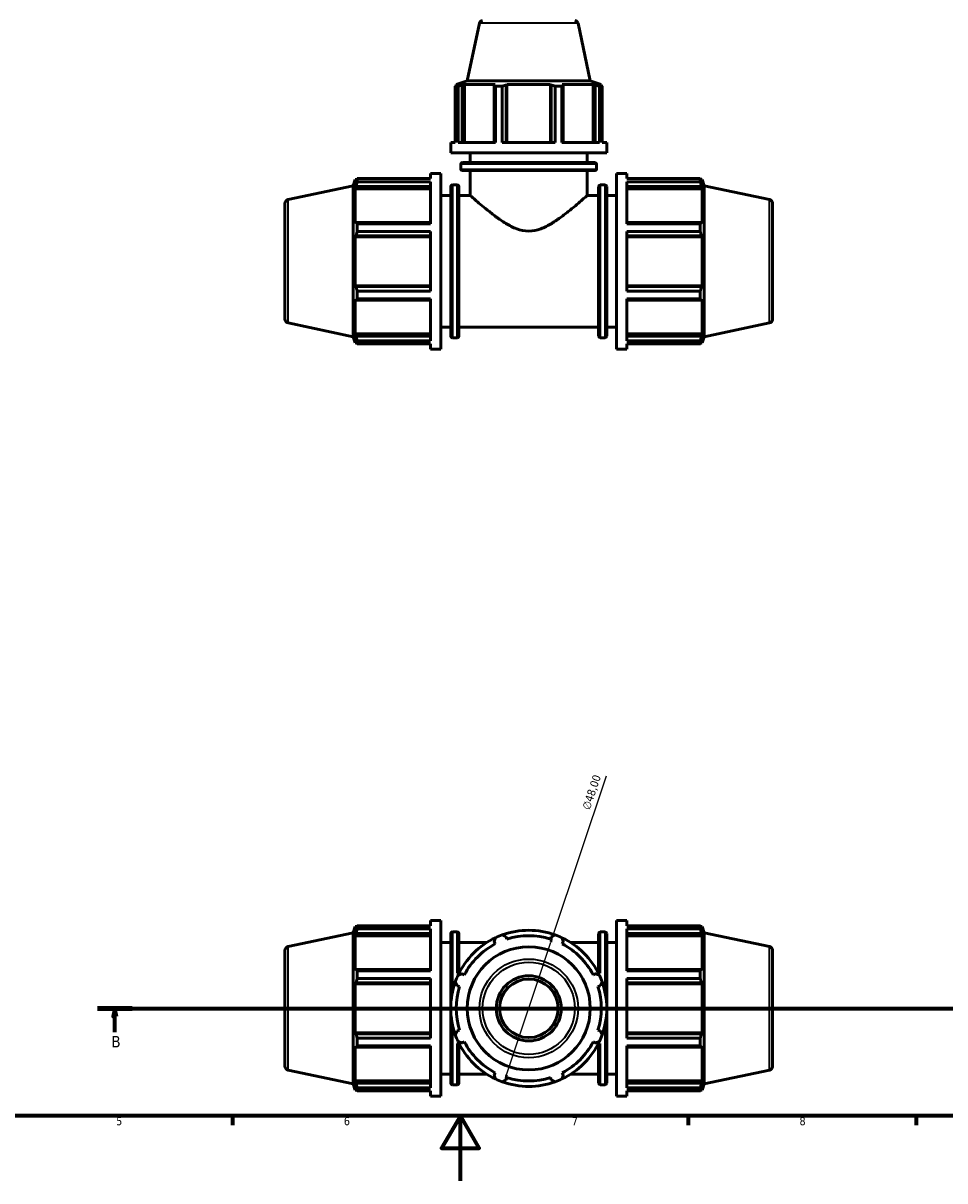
# Model space of a CAD drawing. Header units: millimetres. Extents: x 0 to 981, y 0 to 938.
# Tile 2 of 6: x 286 to 570, y 0 to 356. Entities that reach past the tile are written whole.
import ezdxf

# ---------------------------------------------------------------- set-up
doc = ezdxf.new("R2010")
doc.units = ezdxf.units.MM
doc.linetypes.add('CHAIN', pattern=[0.7087, 0.4724, -0.0591, 0.1181, -0.0591])
for name, color, linetype, lineweight in [('Border (ISO)', 7, 'Continuous', 70), ('Dimension (ISO)', 7, 'Continuous', 25), ('Section Line (ISO)', 7, 'CHAIN', 70), ('Visible (ISO)', 7, 'Continuous', 50), ('Visible Narrow (ISO)', 7, 'Continuous', 35)]:
    doc.layers.add(name, color=color, linetype=linetype, lineweight=lineweight)
doc.styles.add('Label Text (ISO)', font='tahoma.ttf')
doc.styles.add('Note Text (ISO)', font='tahoma.ttf')
doc.dimstyles.new('Default (ISO)', dxfattribs={"dimtxt": 2.5, "dimasz": 2.5, "dimexe": 3.175, "dimexo": 0, "dimgap": 0.762, "dimtad": 1, "dimrnd": 1e-08, "dimzin": 0, "dimtxsty": 'Note Text (ISO)', "dimcen": 0.09, "dimdle": 10, "dimclrd": 256, "dimclre": 256, "dimclrt": 232, "dimazin": 0, "dimtfac": 1.40208, "dimtmove": 0, "dimatfit": 3, "dimfxl": 1, "dimtolj": 1, "dimtzin": 0, "dimlwd": -1, "dimlwe": -1, "dimarcsym": 0})

# ---------------------------------------------------------------- blocks, each defined once
blk = doc.blocks.new('Borders Default Border')
at = {"layer": 'Border (ISO)'}
for p, q in [((350.42, 20), (350.42, 17.1)), ((490.58, 20), (490.58, 17.1)), ((560.67, 20), (560.67, 17.1))]:
    blk.add_line(p, q, dxfattribs=at)
at = {"layer": 'Border (ISO)', "flags": 128}
for points in [[(20, 20), (20, 574), (821, 574), (821, 20), (20, 20)], [(420.5, 0), (420.5, 20), (414.73, 10), (426.27, 10), (420.5, 20)]]:
    blk.add_lwpolyline(points, dxfattribs=at)
at = {"layer": 'Border (ISO)', "color": 232, "true_color": 0xca0064, "char_height": 2.5, "attachment_point": 7, "style": 'Note Text (ISO)'}
for s, insert in [('5', (314.64, 17.05)), ('6', (384.66, 17.05)), ('7', (454.77, 17.1)), ('8', (524.81, 17.04))]:
    blk.add_mtext(s, dxfattribs=dict(at, insert=insert))
blk = doc.blocks.new('2dTransSection0')
at = {"layer": 'Section Line (ISO)', "linetype": 'CHAIN'}
blk.add_line((308.87, 53.03), (711.26, 53.03), dxfattribs=at)
at = {"layer": 'Section Line (ISO)', "linetype": 'Continuous', "lineweight": 140}
for p, q in [((308.87, 53.03), (319.59, 53.03)), ((700.54, 53.03), (711.26, 53.03))]:
    blk.add_line(p, q, dxfattribs=at)
at = {"layer": 'Section Line (ISO)', "linetype": 'Continuous'}
for p, q in [((314.23, 53.03), (313.73, 50.53)), ((313.73, 50.53), (314.73, 50.53)), ((314.23, 50.53), (314.23, 53.03)), ((314.73, 50.53), (314.23, 53.03)), ((314.23, 45.7), (314.23, 50.53)), ((705.9, 53.03), (705.4, 50.53)), ((705.4, 50.53), (706.4, 50.53)), ((705.9, 50.53), (705.9, 53.03)), ((706.4, 50.53), (705.9, 53.03)), ((705.9, 45.7), (705.9, 50.53))]:
    blk.add_line(p, q, dxfattribs=at)
at = {"layer": 'Section Line (ISO)', "linetype": 'Continuous', "flags": 128}
for points in [[(314.73, 50.53), (314.23, 53.03), (313.73, 50.53), (314.73, 50.53)], [(706.4, 50.53), (705.9, 53.03), (705.4, 50.53), (706.4, 50.53)]]:
    blk.add_lwpolyline(points, dxfattribs=at)
at = {"layer": 'Section Line (ISO)'}
for points in [[(314.73, 50.53), (314.23, 53.03), (313.73, 50.53), (314.73, 50.53)], [(706.4, 50.53), (705.9, 53.03), (705.4, 50.53), (706.4, 50.53)]]:
    blk.add_solid(points, dxfattribs=at)
at = {"layer": 'Section Line (ISO)', "char_height": 3.5, "attachment_point": 7, "style": 'Label Text (ISO)'}
for insert in [(313.17, 41.03), (704.83, 41.03)]:
    blk.add_mtext('B', dxfattribs=dict(at, insert=insert))
blk = doc.blocks.new('*D15')
at = {"layer": 'Defpoints', "color": 0, "transparency": 16777216}
for p in [(449.13, 75.79), (433.93, 30.26)]:
    blk.add_point(p, dxfattribs=at)
at = {"layer": 'Dimension (ISO)', "transparency": 16777216}
for p, q in [((449.13, 75.79), (465.4, 124.54)), ((434.72, 32.63), (448.34, 73.42))]:
    blk.add_line(p, q, dxfattribs=at)
blk.add_arc((441.53, 53.03), 24, 63.9633, 109.792, dxfattribs=at)
for points in [[(447.94, 73.55), (448.73, 73.29), (449.13, 75.79)], [(434.33, 32.77), (435.12, 32.5), (433.93, 30.26)]]:
    blk.add_solid(points, dxfattribs=at)
at = {"layer": 'Dimension (ISO)', "color": 232, "true_color": 0xca0064, "transparency": 16777216, "insert": (457.91, 114.65), "char_height": 2.5, "attachment_point": 1, "rotation": 71.5431, "style": 'Note Text (ISO)'}
blk.add_mtext('\\A1;∅48,00', dxfattribs=at)

msp = doc.modelspace()

# ---------------------------------------------------------------- linework, layer by layer
at = {"layer": 'Visible (ISO)'}
for p, q in [((426.3629, 355.8853), (422.5989, 338.1774)), ((456.6996, 355.8853), (460.4635, 338.1774)), ((422.5989, 338.1774), (419.2112, 337.0766)), ((460.4635, 338.1774), (422.5989, 338.1774)), ((460.4635, 338.1774), (463.8512, 337.0766)), ((419.8168, 336.5308), (418.9489, 336.5308)), ((418.9489, 319.1774), (418.9489, 336.5308)), ((420.2443, 337.0766), (419.2112, 337.0766)), ((419.2112, 336.6667), (419.2112, 337.0766)), ((420.2443, 337.0766), (419.5576, 336.8427)), ((419.8168, 336.5308), (419.8168, 319.1774)), ((421.0945, 336.8427), (421.7331, 337.0766)), ((421.0945, 319.1774), (421.0945, 336.8427)), ((421.7331, 319.1774), (421.7331, 337.0766)), ((431.225, 337.0766), (421.7331, 337.0766)), ((431.225, 337.0766), (430.8925, 336.8427)), ((430.8925, 336.8427), (430.8925, 319.1774)), ((433.4047, 336.5308), (431.3095, 336.5308)), ((431.3095, 319.1774), (431.3095, 336.5308)), ((433.4047, 336.5308), (433.4047, 319.1774)), ((434.603, 336.8427), (434.8195, 337.0766)), ((434.603, 319.1774), (434.603, 336.8427)), ((434.8195, 319.1774), (434.8195, 337.0766)), ((448.243, 337.0766), (434.8195, 337.0766)), ((448.243, 319.1774), (448.243, 337.0766)), ((448.243, 337.0766), (448.4595, 336.8427)), ((448.4595, 336.8427), (448.4595, 319.1774)), ((451.753, 336.5308), (449.6578, 336.5308)), ((449.6578, 319.1774), (449.6578, 336.5308)), ((451.753, 336.5308), (451.753, 319.1774)), ((452.1699, 336.8427), (451.8374, 337.0766)), ((461.3293, 337.0766), (451.8374, 337.0766)), ((452.1699, 319.1774), (452.1699, 336.8427)), ((461.3293, 319.1774), (461.3293, 337.0766)), ((461.3293, 337.0766), (461.9679, 336.8427)), ((461.9679, 336.8427), (461.9679, 319.1774)), ((463.5049, 336.8427), (462.8182, 337.0766)), ((463.8512, 337.0766), (462.8182, 337.0766)), ((464.1135, 336.5308), (463.2456, 336.5308)), ((463.2456, 319.1774), (463.2456, 336.5308)), ((463.8512, 336.6667), (463.8512, 337.0766)), ((464.1135, 336.5308), (464.1135, 319.1774)), ((417.5312, 315.9774), (417.5312, 319.1774)), ((418.9489, 319.1774), (417.5312, 319.1774)), ((431.3095, 319.1774), (419.8168, 319.1774)), ((449.6578, 319.1774), (433.4047, 319.1774)), ((463.2456, 319.1774), (451.753, 319.1774)), ((465.5312, 319.1774), (464.1135, 319.1774)), ((465.5312, 315.9774), (465.5312, 319.1774)), ((465.5312, 315.9774), (417.5312, 315.9774)), ((423.5312, 313.0174), (423.5312, 315.9774)), ((459.5312, 313.0174), (459.5312, 315.9774)), ((411.3312, 308.0824), (411.3312, 309.6774)), ((411.3312, 309.6774), (414.5312, 309.6774)), ((414.5312, 255.6774), (414.5312, 309.6774)), ((420.6512, 311.0507), (420.6512, 312.5174)), ((421.1512, 313.0174), (461.9112, 313.0174)), ((461.9112, 310.5507), (421.1512, 310.5507)), ((423.5312, 302.9274), (423.5312, 310.5507)), ((459.5312, 302.9274), (459.5312, 310.5507)), ((462.4112, 311.0507), (462.4112, 312.5174)), ((468.5312, 255.6774), (468.5312, 309.6774)), ((468.5312, 309.6774), (471.7312, 309.6774)), ((471.7312, 308.0824), (471.7312, 309.6774)), ((387.5312, 305.8911), (388.1474, 307.7874)), ((388.1474, 307.7874), (388.1474, 306.6252)), ((388.1474, 307.7874), (388.6086, 307.7874)), ((388.4106, 307.3977), (388.1474, 306.6252)), ((388.7615, 308.0824), (411.3312, 308.0824)), ((388.7615, 307.1061), (388.7615, 308.0824)), ((411.3312, 307.1061), (388.7615, 307.1061)), ((411.3312, 294.1768), (411.3312, 307.1061)), ((418.0312, 306.1674), (419.5312, 306.1674)), ((463.5312, 306.1674), (465.0312, 306.1674)), ((471.7312, 308.0824), (494.301, 308.0824)), ((471.7312, 294.1768), (471.7312, 307.1061)), ((494.301, 307.1061), (471.7312, 307.1061)), ((494.301, 307.1061), (494.301, 308.0824)), ((494.4539, 307.7874), (494.9151, 307.7874)), ((494.9151, 306.6252), (494.6519, 307.3977)), ((494.9151, 306.6252), (494.9151, 307.7874)), ((495.5312, 305.8911), (494.9151, 307.7874)), ((367.5213, 301.6378), (387.5312, 305.8911)), ((387.5312, 259.4637), (387.5312, 305.8911)), ((388.1474, 304.9502), (388.4106, 305.6687)), ((388.1474, 304.9502), (388.1474, 294.2719)), ((411.3312, 304.9502), (388.1474, 304.9502)), ((388.4106, 305.6687), (411.3312, 305.6687)), ((414.5312, 302.9274), (417.5312, 302.9274)), ((417.5312, 259.6874), (417.5312, 305.6674)), ((420.0312, 305.6674), (420.0312, 259.6874)), ((420.0312, 302.9274), (423.5312, 302.9274)), ((459.5312, 302.9274), (463.0312, 302.9274)), ((463.0312, 259.6874), (463.0312, 305.6674)), ((465.5312, 305.6674), (465.5312, 259.6874)), ((465.5312, 302.9274), (468.5312, 302.9274)), ((471.7312, 305.6687), (494.6519, 305.6687)), ((471.7312, 304.9502), (494.9151, 304.9502)), ((494.6519, 305.6687), (494.9151, 304.9502)), ((494.9151, 294.2719), (494.9151, 304.9502)), ((495.5312, 259.4637), (495.5312, 305.8911)), ((515.5411, 301.6378), (495.5312, 305.8911)), ((366.5312, 300.4151), (366.5312, 264.9396)), ((516.5312, 300.4151), (516.5312, 264.9396)), ((388.4106, 294.6459), (388.1474, 294.2719)), ((411.3312, 294.6459), (388.4106, 294.6459)), ((388.7615, 294.1768), (411.3312, 294.1768)), ((388.7615, 291.8197), (388.7615, 294.1768)), ((494.6519, 294.6459), (471.7312, 294.6459)), ((471.7312, 294.1768), (494.301, 294.1768)), ((494.301, 291.8197), (494.301, 294.1768)), ((494.9151, 294.2719), (494.6519, 294.6459)), ((388.1474, 290.2281), (388.4106, 290.4717)), ((411.3312, 290.2281), (388.1474, 290.2281)), ((388.1474, 290.2281), (388.1474, 275.1266)), ((388.4106, 290.4717), (411.3312, 290.4717)), ((411.3312, 291.8197), (388.7615, 291.8197)), ((411.3312, 273.535), (411.3312, 291.8197)), ((471.7312, 273.535), (471.7312, 291.8197)), ((494.301, 291.8197), (471.7312, 291.8197)), ((471.7312, 290.4717), (494.6519, 290.4717)), ((471.7312, 290.2281), (494.9151, 290.2281)), ((494.6519, 290.4717), (494.9151, 290.2281)), ((494.9151, 275.1266), (494.9151, 290.2281)), ((411.3312, 275.1266), (388.1474, 275.1266)), ((388.4106, 274.8831), (388.1474, 275.1266)), ((411.3312, 274.8831), (388.4106, 274.8831)), ((471.7312, 275.1266), (494.9151, 275.1266)), ((494.6519, 274.8831), (471.7312, 274.8831)), ((494.9151, 275.1266), (494.6519, 274.8831)), ((388.1474, 271.0829), (388.1474, 260.4045)), ((388.1474, 271.0829), (388.4106, 270.7088)), ((388.4106, 270.7088), (411.3312, 270.7088)), ((388.7615, 273.535), (411.3312, 273.535)), ((388.7615, 271.1779), (388.7615, 273.535)), ((411.3312, 271.1779), (388.7615, 271.1779)), ((411.3312, 258.2486), (411.3312, 271.1779)), ((471.7312, 273.535), (494.301, 273.535)), ((471.7312, 258.2486), (471.7312, 271.1779)), ((494.301, 271.1779), (471.7312, 271.1779)), ((471.7312, 270.7088), (494.6519, 270.7088)), ((494.301, 271.1779), (494.301, 273.535)), ((494.6519, 270.7088), (494.9151, 271.0829)), ((494.9151, 260.4045), (494.9151, 271.0829)), ((367.5213, 263.7169), (387.5312, 259.4637)), ((515.5411, 263.7169), (495.5312, 259.4637)), ((411.3312, 260.4045), (388.1474, 260.4045)), ((388.4106, 259.6861), (388.1474, 260.4045)), ((414.5312, 262.4274), (417.5312, 262.4274)), ((420.0312, 262.4274), (463.0312, 262.4274)), ((465.5312, 262.4274), (468.5312, 262.4274)), ((471.7312, 260.4045), (494.9151, 260.4045)), ((494.9151, 260.4045), (494.6519, 259.6861)), ((387.5312, 259.4637), (388.1474, 257.5674)), ((388.1474, 258.7295), (388.1474, 257.5674)), ((388.1474, 258.7295), (388.4106, 257.957)), ((388.1474, 257.5674), (388.6086, 257.5674)), ((411.3312, 259.6861), (388.4106, 259.6861)), ((388.7615, 258.2486), (411.3312, 258.2486)), ((388.7615, 257.2723), (388.7615, 258.2486)), ((411.3312, 257.2723), (388.7615, 257.2723)), ((411.3312, 255.6774), (411.3312, 257.2723)), ((418.0312, 259.1874), (419.5312, 259.1874)), ((463.5312, 259.1874), (465.0312, 259.1874)), ((494.6519, 259.6861), (471.7312, 259.6861)), ((471.7312, 258.2486), (494.301, 258.2486)), ((471.7312, 255.6774), (471.7312, 257.2723)), ((494.301, 257.2723), (471.7312, 257.2723)), ((494.301, 257.2723), (494.301, 258.2486)), ((494.4539, 257.5674), (494.9151, 257.5674)), ((494.6519, 257.957), (494.9151, 258.7295)), ((495.5312, 259.4637), (494.9151, 257.5674)), ((494.9151, 257.5674), (494.9151, 258.7295)), ((411.3312, 255.6774), (414.5312, 255.6774)), ((468.5312, 255.6774), (471.7312, 255.6774)), ((388.7615, 78.4338), (411.3312, 78.4338)), ((388.7615, 77.4575), (388.7615, 78.4338)), ((411.3312, 78.4338), (411.3312, 80.0288)), ((411.3312, 80.0288), (414.5312, 80.0288)), ((414.5312, 26.0288), (414.5312, 80.0288)), ((468.5312, 26.0288), (468.5312, 80.0288)), ((468.5312, 80.0288), (471.7312, 80.0288)), ((471.7312, 78.4338), (471.7312, 80.0288)), ((471.7312, 78.4338), (494.301, 78.4338)), ((494.301, 77.4575), (494.301, 78.4338)), ((367.5213, 71.9892), (387.5312, 76.2425)), ((387.5312, 76.2425), (388.1474, 78.1388)), ((387.5312, 29.8151), (387.5312, 76.2425)), ((388.1474, 78.1388), (388.1474, 76.9766)), ((388.1474, 78.1388), (388.6086, 78.1388)), ((388.4106, 77.7491), (388.1474, 76.9766)), ((388.1474, 75.3016), (388.4106, 76.0201)), ((411.3312, 75.3016), (388.1474, 75.3016)), ((388.1474, 75.3016), (388.1474, 64.6233)), ((388.4106, 76.0201), (411.3312, 76.0201)), ((411.3312, 77.4575), (388.7615, 77.4575)), ((411.3312, 64.5282), (411.3312, 77.4575)), ((417.5312, 30.0388), (417.5312, 76.0188)), ((418.0312, 76.5188), (419.5312, 76.5188)), ((420.0312, 76.0188), (420.0312, 63.6942)), ((434.8195, 74.3157), (434.603, 75.0024)), ((448.4595, 75.0024), (448.243, 74.3157)), ((463.0312, 63.6942), (463.0312, 76.0188)), ((463.5312, 76.5188), (465.0312, 76.5188)), ((465.5312, 76.0188), (465.5312, 30.0388)), ((471.7312, 64.5282), (471.7312, 77.4575)), ((494.301, 77.4575), (471.7312, 77.4575)), ((471.7312, 76.0201), (494.6519, 76.0201)), ((471.7312, 75.3016), (494.9151, 75.3016)), ((494.4539, 78.1388), (494.9151, 78.1388)), ((494.9151, 76.9766), (494.6519, 77.7491)), ((494.6519, 76.0201), (494.9151, 75.3016)), ((494.9151, 76.9766), (494.9151, 78.1388)), ((495.5312, 76.2425), (494.9151, 78.1388)), ((494.9151, 64.6233), (494.9151, 75.3016)), ((495.5312, 29.8151), (495.5312, 76.2425)), ((515.5411, 71.9892), (495.5312, 76.2425)), ((414.5312, 73.2788), (417.5312, 73.2788)), ((420.0312, 73.2788), (428.6495, 73.2788)), ((430.8925, 73.4655), (431.225, 72.8269)), ((451.8374, 72.8269), (452.1699, 73.4655)), ((454.4129, 73.2788), (463.0312, 73.2788)), ((465.5312, 73.2788), (468.5312, 73.2788)), ((366.5312, 70.7666), (366.5312, 35.291)), ((516.5312, 70.7666), (516.5312, 35.291)), ((388.4106, 64.9973), (388.1474, 64.6233)), ((411.3312, 64.9973), (388.4106, 64.9973)), ((388.7615, 64.5282), (411.3312, 64.5282)), ((388.7615, 62.1712), (388.7615, 64.5282)), ((494.6519, 64.9973), (471.7312, 64.9973)), ((471.7312, 64.5282), (494.301, 64.5282)), ((494.301, 62.1712), (494.301, 64.5282)), ((494.9151, 64.6233), (494.6519, 64.9973)), ((388.1474, 60.5795), (388.4106, 60.8231)), ((411.3312, 60.5795), (388.1474, 60.5795)), ((388.1474, 60.5795), (388.1474, 45.4781)), ((388.4106, 60.8231), (411.3312, 60.8231)), ((411.3312, 62.1712), (388.7615, 62.1712)), ((411.3312, 43.8864), (411.3312, 62.1712)), ((421.7331, 63.335), (421.0945, 63.6675)), ((461.9679, 63.6675), (461.3293, 63.335)), ((471.7312, 43.8864), (471.7312, 62.1712)), ((494.301, 62.1712), (471.7312, 62.1712)), ((471.7312, 60.8231), (494.6519, 60.8231)), ((471.7312, 60.5795), (494.9151, 60.5795)), ((494.6519, 60.8231), (494.9151, 60.5795)), ((494.9151, 45.4781), (494.9151, 60.5795)), ((419.5576, 59.957), (420.2443, 59.7405)), ((462.8182, 59.7405), (463.5049, 59.957)), ((420.2443, 46.317), (419.5576, 46.1005)), ((463.5049, 46.1005), (462.8182, 46.317)), ((411.3312, 45.4781), (388.1474, 45.4781)), ((388.4106, 45.2345), (388.1474, 45.4781)), ((411.3312, 45.2345), (388.4106, 45.2345)), ((388.7615, 43.8864), (411.3312, 43.8864)), ((388.7615, 41.5293), (388.7615, 43.8864)), ((421.0945, 42.3901), (421.7331, 42.7226)), ((461.3293, 42.7226), (461.9679, 42.3901)), ((471.7312, 45.4781), (494.9151, 45.4781)), ((494.6519, 45.2345), (471.7312, 45.2345)), ((471.7312, 43.8864), (494.301, 43.8864)), ((494.301, 41.5293), (494.301, 43.8864)), ((494.9151, 45.4781), (494.6519, 45.2345)), ((388.1474, 41.4343), (388.1474, 30.7559)), ((388.1474, 41.4343), (388.4106, 41.0603)), ((388.4106, 41.0603), (411.3312, 41.0603)), ((411.3312, 41.5293), (388.7615, 41.5293)), ((411.3312, 28.6001), (411.3312, 41.5293)), ((420.0312, 42.3634), (420.0312, 30.0388)), ((463.0312, 30.0388), (463.0312, 42.3634)), ((471.7312, 28.6001), (471.7312, 41.5293)), ((494.301, 41.5293), (471.7312, 41.5293)), ((471.7312, 41.0603), (494.6519, 41.0603)), ((494.6519, 41.0603), (494.9151, 41.4343)), ((494.9151, 30.7559), (494.9151, 41.4343)), ((367.5213, 34.0683), (387.5312, 29.8151)), ((414.5312, 32.7788), (417.5312, 32.7788)), ((420.0312, 32.7788), (428.6495, 32.7788)), ((431.225, 33.2307), (430.8925, 32.5921)), ((452.1699, 32.5921), (451.8374, 33.2307)), ((454.4129, 32.7788), (463.0312, 32.7788)), ((465.5312, 32.7788), (468.5312, 32.7788)), ((515.5411, 34.0683), (495.5312, 29.8151)), ((387.5312, 29.8151), (388.1474, 27.9188)), ((411.3312, 30.7559), (388.1474, 30.7559)), ((388.4106, 30.0375), (388.1474, 30.7559)), ((388.1474, 29.081), (388.1474, 27.9188)), ((388.1474, 29.081), (388.4106, 28.3084)), ((411.3312, 30.0375), (388.4106, 30.0375)), ((388.7615, 28.6001), (411.3312, 28.6001)), ((388.7615, 27.6237), (388.7615, 28.6001)), ((418.0312, 29.5388), (419.5312, 29.5388)), ((434.603, 31.0551), (434.8195, 31.7418)), ((448.243, 31.7418), (448.4595, 31.0551)), ((463.5312, 29.5388), (465.0312, 29.5388)), ((471.7312, 30.7559), (494.9151, 30.7559)), ((494.6519, 30.0375), (471.7312, 30.0375)), ((471.7312, 28.6001), (494.301, 28.6001)), ((494.301, 27.6237), (494.301, 28.6001)), ((494.9151, 30.7559), (494.6519, 30.0375)), ((494.6519, 28.3084), (494.9151, 29.081)), ((495.5312, 29.8151), (494.9151, 27.9188)), ((494.9151, 27.9188), (494.9151, 29.081)), ((388.1474, 27.9188), (388.6086, 27.9188)), ((411.3312, 27.6237), (388.7615, 27.6237)), ((411.3312, 26.0288), (411.3312, 27.6237)), ((411.3312, 26.0288), (414.5312, 26.0288)), ((468.5312, 26.0288), (471.7312, 26.0288)), ((471.7312, 26.0288), (471.7312, 27.6237)), ((494.301, 27.6237), (471.7312, 27.6237)), ((494.4539, 27.9188), (494.9151, 27.9188))]:
    msp.add_line(p, q, dxfattribs=at)
for radius in [18.9323, 10, 9]:
    msp.add_circle((441.5312, 53.0288), radius, dxfattribs=at)
for centre, radius, start, end in [((427.341, 355.6774), 1, 90, 168), ((455.7214, 355.6774), 1, 12, 90), ((421.1512, 312.5174), 0.5, 90, 180), ((421.1512, 311.0507), 0.5, 180, 270), ((461.9112, 312.5174), 0.5, 0, 90), ((461.9112, 311.0507), 0.5, 270, 0), ((418.0312, 305.6674), 0.5, 90, 180), ((419.5312, 305.6674), 0.5, 0, 90), ((463.5312, 305.6674), 0.5, 90, 180), ((465.0312, 305.6674), 0.5, 0, 90), ((367.7812, 300.4151), 1.25, 102, 180), ((515.2812, 300.4151), 1.25, 0, 78), ((367.7812, 264.9396), 1.25, 180, 258), ((515.2812, 264.9396), 1.25, 282, 0), ((418.0312, 259.6874), 0.5, 180, 270), ((419.5312, 259.6874), 0.5, 270, 0), ((463.5312, 259.6874), 0.5, 180, 270), ((465.0312, 259.6874), 0.5, 270, 0), ((418.0312, 76.0188), 0.5, 90, 180), ((419.5312, 76.0188), 0.5, 0, 90), ((441.5312, 53.0288), 24, 115.208016, 154.791984), ((441.5312, 53.0288), 24, 109.791984, 115.208016), ((441.5312, 53.0288), 24, 70.208016, 109.791984), ((441.5312, 53.0288), 22.32, 72.5, 107.5), ((441.5312, 53.0288), 24, 64.791984, 70.208016), ((441.5312, 53.0288), 24, 25.208016, 64.791984), ((463.5312, 76.0188), 0.5, 90, 180), ((465.0312, 76.0188), 0.5, 0, 90), ((367.7812, 70.7666), 1.25, 102, 180), ((441.5312, 53.0288), 22.32, 117.5, 152.5), ((441.5312, 53.0288), 22.32, 27.5, 62.5), ((515.2812, 70.7666), 1.25, 0, 78), ((441.5312, 53.0288), 24, 160.208016, 199.791984), ((441.5312, 53.0288), 24, 154.791984, 160.208016), ((441.5312, 53.0288), 24, 19.791984, 25.208016), ((441.5312, 53.0288), 24, 340.208016, 19.791984), ((441.5312, 53.0288), 22.32, 162.5, 197.5), ((441.5312, 53.0288), 22.32, 342.5, 17.5), ((441.5312, 53.0288), 24, 199.791984, 205.208016), ((441.5312, 53.0288), 24, 205.208016, 244.791984), ((441.5312, 53.0288), 22.32, 207.5, 242.5), ((441.5312, 53.0288), 24, 295.208016, 334.791984), ((441.5312, 53.0288), 22.32, 297.5, 332.5), ((441.5312, 53.0288), 24, 334.791984, 340.208016), ((367.7812, 35.291), 1.25, 180, 258), ((515.2812, 35.291), 1.25, 282, 0), ((418.0312, 30.0388), 0.5, 180, 270), ((419.5312, 30.0388), 0.5, 270, 0), ((441.5312, 53.0288), 24, 244.791984, 250.208016), ((441.5312, 53.0288), 24, 250.208016, 289.791984), ((441.5312, 53.0288), 22.32, 252.5, 287.5), ((441.5312, 53.0288), 24, 289.791984, 295.208016), ((463.5312, 30.0388), 0.5, 180, 270), ((465.0312, 30.0388), 0.5, 270, 0)]:
    msp.add_arc(centre, radius, start, end, dxfattribs=at)
for points, weights in [([(418.9489, 336.5308), (419.2595, 336.693), (419.5576, 336.8427)], [1, 1.00272952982, 1.00464572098]), ([(421.0945, 336.8427), (420.4687, 336.693), (419.8168, 336.5308)], [1.00464572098, 1.00272952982, 1]), ([(431.3095, 336.5308), (431.0967, 336.693), (430.8925, 336.8427)], [1, 1.00272952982, 1.00464572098]), ([(434.603, 336.8427), (434.016, 336.693), (433.4047, 336.5308)], [1.00464572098, 1.00272952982, 1]), ([(449.6578, 336.5308), (449.0464, 336.693), (448.4595, 336.8427)], [1, 1.00272952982, 1.00464572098]), ([(452.1699, 336.8427), (451.9657, 336.693), (451.753, 336.5308)], [1.00464572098, 1.00272952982, 1]), ([(463.2456, 336.5308), (462.5938, 336.693), (461.9679, 336.8427)], [1, 1.00272952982, 1.00464572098]), ([(463.5049, 336.8427), (463.803, 336.693), (464.1135, 336.5308)], [1.00464572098, 1.00272952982, 1]), ([(388.4106, 307.3977), (388.579, 307.7331), (388.7615, 308.0824)], [1.00241257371, 1.00161446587, 1]), ([(388.7615, 307.1061), (388.579, 306.3727), (388.4106, 305.6687)], [1, 1.00161446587, 1.00241257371]), ([(494.301, 308.0824), (494.4834, 307.7331), (494.6519, 307.3977)], [1, 1.00161446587, 1.00241257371]), ([(494.6519, 305.6687), (494.4834, 306.3727), (494.301, 307.1061)], [1.00241257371, 1.00161446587, 1]), ([(388.4106, 294.6459), (388.579, 294.4161), (388.7615, 294.1768)], [1.00241257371, 1.00161446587, 1]), ([(494.301, 294.1768), (494.4834, 294.4161), (494.6519, 294.6459)], [1, 1.00161446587, 1.00241257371]), ([(388.7615, 291.8197), (388.579, 291.1319), (388.4106, 290.4717)], [1, 1.00161446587, 1.00241257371]), ([(494.6519, 290.4717), (494.4834, 291.1319), (494.301, 291.8197)], [1.00241257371, 1.00161446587, 1]), ([(388.4106, 274.8831), (388.579, 274.2228), (388.7615, 273.535)], [1.00241257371, 1.00161446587, 1]), ([(494.301, 273.535), (494.4834, 274.2228), (494.6519, 274.8831)], [1, 1.00161446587, 1.00241257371]), ([(388.7615, 271.1779), (388.579, 270.9386), (388.4106, 270.7088)], [1, 1.00161446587, 1.00241257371]), ([(494.6519, 270.7088), (494.4834, 270.9386), (494.301, 271.1779)], [1.00241257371, 1.00161446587, 1]), ([(388.4106, 259.6861), (388.579, 258.982), (388.7615, 258.2486)], [1.00241257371, 1.00161446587, 1]), ([(388.7615, 257.2723), (388.579, 257.6217), (388.4106, 257.957)], [1, 1.00161446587, 1.00241257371]), ([(494.301, 258.2486), (494.4834, 258.982), (494.6519, 259.6861)], [1, 1.00161446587, 1.00241257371]), ([(494.6519, 257.957), (494.4834, 257.6217), (494.301, 257.2723)], [1.00241257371, 1.00161446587, 1]), ([(388.4106, 77.7491), (388.579, 78.0845), (388.7615, 78.4338)], [1.00241257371, 1.00161446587, 1]), ([(494.301, 78.4338), (494.4834, 78.0845), (494.6519, 77.7491)], [1, 1.00161446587, 1.00241257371]), ([(388.7615, 77.4575), (388.579, 76.7241), (388.4106, 76.0201)], [1, 1.00161446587, 1.00241257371]), ([(430.8925, 73.4655), (431.0967, 74.0913), (431.3095, 74.7432)], [1.00464572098, 1.00272952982, 1]), ([(433.4047, 75.6111), (434.016, 75.3005), (434.603, 75.0024)], [1, 1.00272952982, 1.00464572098]), ([(448.4595, 75.0024), (449.0464, 75.3005), (449.6578, 75.6111)], [1.00464572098, 1.00272952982, 1]), ([(451.753, 74.7432), (451.9657, 74.0913), (452.1699, 73.4655)], [1, 1.00272952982, 1.00464572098]), ([(494.6519, 76.0201), (494.4834, 76.7241), (494.301, 77.4575)], [1.00241257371, 1.00161446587, 1]), ([(388.4106, 64.9973), (388.579, 64.7676), (388.7615, 64.5282)], [1.00241257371, 1.00161446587, 1]), ([(494.301, 64.5282), (494.4834, 64.7676), (494.6519, 64.9973)], [1, 1.00161446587, 1.00241257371]), ([(388.7615, 62.1712), (388.579, 61.4834), (388.4106, 60.8231)], [1, 1.00161446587, 1.00241257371]), ([(419.5576, 59.957), (419.2595, 60.544), (418.9489, 61.1553)], [1.00464572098, 1.00272952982, 1]), ([(419.8168, 63.2505), (420.4687, 63.4633), (421.0945, 63.6675)], [1, 1.00272952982, 1.00464572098]), ([(461.9679, 63.6675), (462.5938, 63.4633), (463.2456, 63.2505)], [1.00464572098, 1.00272952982, 1]), ([(464.1135, 61.1553), (463.803, 60.544), (463.5049, 59.957)], [1, 1.00272952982, 1.00464572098]), ([(494.6519, 60.8231), (494.4834, 61.4834), (494.301, 62.1712)], [1.00241257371, 1.00161446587, 1]), ([(388.4106, 45.2345), (388.579, 44.5742), (388.7615, 43.8864)], [1.00241257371, 1.00161446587, 1]), ([(418.9489, 44.9022), (419.2595, 45.5136), (419.5576, 46.1005)], [1, 1.00272952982, 1.00464572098]), ([(421.0945, 42.3901), (420.4687, 42.5943), (419.8168, 42.807)], [1.00464572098, 1.00272952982, 1]), ([(463.2456, 42.807), (462.5938, 42.5943), (461.9679, 42.3901)], [1, 1.00272952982, 1.00464572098]), ([(463.5049, 46.1005), (463.803, 45.5136), (464.1135, 44.9022)], [1.00464572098, 1.00272952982, 1]), ([(494.301, 43.8864), (494.4834, 44.5742), (494.6519, 45.2345)], [1, 1.00161446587, 1.00241257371]), ([(388.7615, 41.5293), (388.579, 41.29), (388.4106, 41.0603)], [1, 1.00161446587, 1.00241257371]), ([(494.6519, 41.0603), (494.4834, 41.29), (494.301, 41.5293)], [1.00241257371, 1.00161446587, 1]), ([(431.3095, 31.3144), (431.0967, 31.9663), (430.8925, 32.5921)], [1, 1.00272952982, 1.00464572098]), ([(452.1699, 32.5921), (451.9657, 31.9663), (451.753, 31.3144)], [1.00464572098, 1.00272952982, 1]), ([(388.4106, 30.0375), (388.579, 29.3334), (388.7615, 28.6001)], [1.00241257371, 1.00161446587, 1]), ([(434.603, 31.0551), (434.016, 30.757), (433.4047, 30.4465)], [1.00464572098, 1.00272952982, 1]), ([(449.6578, 30.4465), (449.0464, 30.757), (448.4595, 31.0551)], [1, 1.00272952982, 1.00464572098]), ([(494.301, 28.6001), (494.4834, 29.3334), (494.6519, 30.0375)], [1, 1.00161446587, 1.00241257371]), ([(388.7615, 27.6237), (388.579, 27.9731), (388.4106, 28.3084)], [1, 1.00161446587, 1.00241257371]), ([(494.6519, 28.3084), (494.4834, 27.9731), (494.301, 27.6237)], [1.00241257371, 1.00161446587, 1])]:
    msp.add_rational_spline(points, weights, degree=2, dxfattribs=at)
for points, knots in [([(423.5312, 302.9274), (423.5312, 302.9274), (423.6553, 302.8168), (424.1507, 302.3784), (424.5218, 302.0508), (425.4694, 301.2243), (426.0469, 300.7248), (427.3421, 299.6266), (428.0598, 299.0282), (429.5986, 297.7847), (430.4833, 297.0893), (432.3887, 295.6863), (433.4086, 294.9783), (435.5497, 293.6826), (436.6684, 293.0949), (439.0109, 292.2288), (440.2359, 291.9544), (441.5312, 291.9544)], [9.02273279, 9.02273279, 9.02273279, 9.02273279, 9.38602641, 9.38602641, 9.74932003, 9.74932003, 10.11261366, 10.11261366, 10.47590728, 10.47590728, 10.86450806, 10.86450806, 11.25310883, 11.25310883, 11.64170961, 11.64170961, 12.03031038, 12.03031038, 12.03031038, 12.03031038]), ([(441.5312, 291.9544), (442.8266, 291.9544), (444.0515, 292.2288), (446.394, 293.0949), (447.5127, 293.6826), (449.6539, 294.9783), (450.6737, 295.6863), (452.5791, 297.0893), (453.4639, 297.7847), (455.0026, 299.0282), (455.7203, 299.6266), (457.0156, 300.7248), (457.593, 301.2243), (458.5407, 302.0508), (458.9117, 302.3784), (459.4071, 302.8168), (459.5312, 302.9274), (459.5312, 302.9274)], [0, 0, 0, 0, 0.38860078, 0.38860078, 0.77720155, 0.77720155, 1.16580233, 1.16580233, 1.5544031, 1.5544031, 1.91769673, 1.91769673, 2.28099035, 2.28099035, 2.64428397, 2.64428397, 3.0075776, 3.0075776, 3.0075776, 3.0075776])]:
    msp.add_open_spline(points, degree=3, knots=knots, dxfattribs=at)
at = {"layer": 'Visible Narrow (ISO)'}
for p, q in [((456.5128, 355.8853), (426.5496, 355.8853)), ((462.1542, 312.5174), (420.9083, 312.5174)), ((420.9083, 311.0507), (462.1542, 311.0507)), ((418.0312, 305.8782), (418.0312, 259.4766)), ((419.5312, 259.4766), (419.5312, 305.8782)), ((463.5312, 305.8782), (463.5312, 259.4766)), ((465.0312, 259.4766), (465.0312, 305.8782)), ((367.5213, 263.9504), (367.5213, 301.4044)), ((515.5411, 263.9504), (515.5411, 301.4044)), ((418.0312, 76.4644), (418.0312, 59.4543)), ((419.5312, 63.837), (419.5312, 76.48)), ((463.5312, 76.48), (463.5312, 63.837)), ((465.0312, 59.4543), (465.0312, 76.4644)), ((367.5213, 34.3018), (367.5213, 71.7558)), ((515.5411, 34.3018), (515.5411, 71.7558)), ((418.0312, 46.6032), (418.0312, 29.5932)), ((465.0312, 29.5932), (465.0312, 46.6032)), ((419.5312, 29.5776), (419.5312, 42.2205)), ((463.5312, 42.2205), (463.5312, 29.5776))]:
    msp.add_line(p, q, dxfattribs=at)
for radius in [15.1684, 14.1902]:
    msp.add_circle((441.5312, 53.0288), radius, dxfattribs=at)

# ---------------------------------------------------------------- block references
msp.add_blockref('Borders Default Border', (0, 0))
at = {"layer": 'Section Line (ISO)'}
msp.add_blockref('2dTransSection0', (0, 0), dxfattribs=at)

# ---------------------------------------------------------------- dimensions: what is measured, and where the dimension line sits
at = {"layer": 'Dimension (ISO)'}
dim = msp.add_diameter_dim_2p(p1=(433.933, 30.2633), p2=(449.1294, 75.7943), dimstyle='Default (ISO)', override={"dimdec": 2, "dimlfac": 1, "dimtp": 0, "dimtm": 0, "dimtdec": 2, "dimatfit": 2}, dxfattribs=at)
dim.commit()
dim.dimension.update_dxf_attribs({"geometry": '*D15', "text_midpoint": (463.418, 118.6052), "dimtype": 163})

doc.saveas('drawing.dxf')
